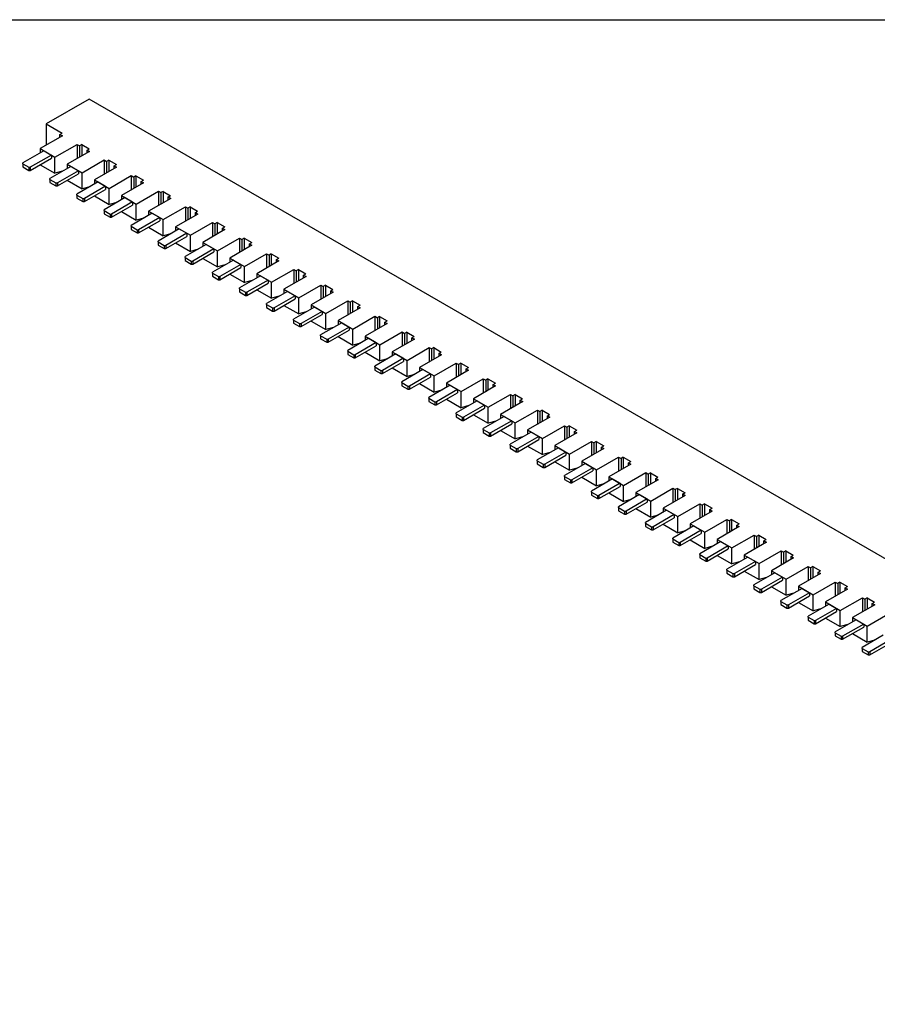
# Model space of a CAD drawing. Header units: millimetres. Extents: x 19 to 819, y 19 to 629.
# Tile 5 of 6: x 521 to 672, y 455 to 629. Entities that reach past the tile are written whole.
import ezdxf

# ---------------------------------------------------------------- set-up
doc = ezdxf.new("R2010")
doc.units = ezdxf.units.MM
doc.header["$LTSCALE"] = 3
doc.layers.add('TEXT', color=140, linetype='Continuous', lineweight=25)

msp = doc.modelspace()

# ---------------------------------------------------------------- linework, layer by layer
for p, q in [((532.755, 614.637), (525.197, 610.274)), ((809.11, 455.1), (532.755, 614.637)), ((525.197, 610.274), (528.008, 608.651)), ((525.197, 610.274), (525.197, 606.539)), ((528.035, 608.177), (524.137, 605.927)), ((527.611, 608.422), (528.008, 608.651)), ((527.611, 608.422), (528.035, 608.177)), ((527.611, 607.932), (527.611, 608.422)), ((524.137, 605.927), (526.735, 604.426)), ((524.137, 605.927), (524.137, 605.189)), ((526.735, 604.426), (530.633, 606.677)), ((530.633, 606.677), (531.058, 606.432)), ((530.633, 606.677), (530.633, 604.166)), ((531.455, 606.661), (531.058, 606.432)), ((531.058, 606.432), (531.058, 604.411)), ((531.455, 606.661), (532.781, 605.896)), ((531.455, 606.661), (531.455, 604.641)), ((532.383, 605.666), (532.781, 605.896)), ((524.773, 605.556), (521.061, 603.413)), ((526.099, 604.791), (522.387, 602.648)), ((522.387, 602.097), (526.099, 604.24)), ((524.773, 605.556), (526.099, 604.791)), ((526.099, 604.791), (526.099, 604.24)), ((526.735, 601.594), (526.735, 604.426)), ((532.808, 605.421), (528.91, 603.171)), ((532.383, 605.666), (532.808, 605.421)), ((532.383, 605.177), (532.383, 605.666)), ((521.061, 603.26), (521.061, 603.413)), ((521.061, 603.26), (522.122, 602.648)), ((521.061, 603.26), (521.061, 602.709)), ((521.061, 602.709), (522.122, 602.097)), ((522.122, 602.648), (522.122, 602.097)), ((522.122, 602.648), (522.387, 602.648)), ((522.387, 602.648), (522.387, 602.097)), ((524.137, 603.107), (524.137, 603.094)), ((524.137, 603.094), (526.735, 601.594)), ((529.546, 602.801), (525.834, 600.658)), ((528.91, 603.171), (531.508, 601.671)), ((528.91, 603.171), (528.91, 602.433)), ((529.546, 602.801), (530.872, 602.035)), ((531.508, 601.671), (535.406, 603.921)), ((537.581, 602.666), (533.683, 600.416)), ((535.406, 603.921), (535.831, 603.676)), ((535.406, 603.921), (535.406, 601.411)), ((536.228, 603.906), (535.831, 603.676)), ((535.831, 603.676), (535.831, 601.656)), ((536.228, 603.906), (537.554, 603.141)), ((536.228, 603.906), (536.228, 601.885)), ((537.156, 602.911), (537.554, 603.141)), ((537.156, 602.911), (537.581, 602.666)), ((537.156, 602.421), (537.156, 602.911)), ((522.122, 602.097), (522.387, 602.097)), ((525.834, 600.505), (525.834, 600.658)), ((525.834, 600.505), (526.894, 599.892)), ((525.834, 600.505), (525.834, 599.953)), ((528.08, 601.954), (526.735, 601.594)), ((530.872, 602.035), (527.16, 599.892)), ((527.16, 599.341), (530.872, 601.484)), ((530.872, 602.035), (530.872, 601.484)), ((531.508, 598.839), (531.508, 601.671)), ((536.281, 598.916), (540.179, 601.166)), ((540.179, 601.166), (540.604, 600.921)), ((540.179, 601.166), (540.179, 598.655)), ((541.001, 601.151), (540.604, 600.921)), ((540.604, 600.921), (540.604, 598.9)), ((541.001, 601.151), (542.327, 600.385)), ((541.001, 601.151), (541.001, 599.13)), ((525.834, 599.953), (526.894, 599.341)), ((526.894, 599.892), (526.894, 599.341)), ((526.894, 599.892), (527.16, 599.892)), ((526.894, 599.341), (527.16, 599.341)), ((527.16, 599.892), (527.16, 599.341)), ((528.91, 600.351), (528.91, 600.339)), ((528.91, 600.339), (531.508, 598.839)), ((534.319, 600.045), (530.607, 597.902)), ((532.853, 599.199), (531.508, 598.839)), ((535.645, 599.28), (531.933, 597.137)), ((533.683, 600.416), (536.281, 598.916)), ((533.683, 600.416), (533.683, 599.678)), ((534.319, 600.045), (535.645, 599.28)), ((535.645, 599.28), (535.645, 598.729)), ((536.281, 596.083), (536.281, 598.916)), ((542.354, 599.911), (538.456, 597.66)), ((541.929, 600.156), (542.327, 600.385)), ((541.929, 600.156), (542.354, 599.911)), ((541.929, 599.666), (541.929, 600.156)), ((530.607, 597.749), (530.607, 597.902)), ((530.607, 597.749), (531.667, 597.137)), ((530.607, 597.749), (530.607, 597.198)), ((530.607, 597.198), (531.667, 596.586)), ((531.667, 597.137), (531.667, 596.586)), ((531.667, 597.137), (531.933, 597.137)), ((531.933, 596.586), (535.645, 598.729)), ((531.933, 597.137), (531.933, 596.586)), ((533.683, 597.596), (533.683, 597.583)), ((533.683, 597.583), (536.281, 596.083)), ((539.092, 597.29), (535.38, 595.147)), ((538.456, 597.66), (541.054, 596.16)), ((538.456, 597.66), (538.456, 596.923)), ((539.092, 597.29), (540.418, 596.525)), ((541.054, 596.16), (544.952, 598.411)), ((547.127, 597.155), (543.229, 594.905)), ((544.952, 598.411), (545.377, 598.166)), ((544.952, 598.411), (544.952, 595.9)), ((545.774, 598.395), (545.377, 598.166)), ((545.377, 598.166), (545.377, 596.145)), ((545.774, 598.395), (547.1, 597.63)), ((545.774, 598.395), (545.774, 596.375)), ((546.702, 597.4), (547.1, 597.63)), ((546.702, 597.4), (547.127, 597.155)), ((546.702, 596.91), (546.702, 597.4)), ((531.667, 596.586), (531.933, 596.586)), ((537.626, 596.443), (536.281, 596.083)), ((540.418, 596.525), (536.706, 594.382)), ((536.706, 593.83), (540.418, 595.973)), ((540.418, 596.525), (540.418, 595.973)), ((541.054, 593.328), (541.054, 596.16)), ((545.827, 593.405), (549.725, 595.655)), ((549.725, 595.655), (550.15, 595.41)), ((549.725, 595.655), (549.725, 593.145)), ((550.547, 595.64), (550.15, 595.41)), ((550.15, 595.41), (550.15, 593.39)), ((550.547, 595.64), (551.873, 594.874)), ((550.547, 595.64), (550.547, 593.619)), ((535.38, 594.994), (535.38, 595.147)), ((535.38, 594.994), (536.44, 594.382)), ((535.38, 594.994), (535.38, 594.443)), ((535.38, 594.443), (536.44, 593.83)), ((536.44, 594.382), (536.44, 593.83)), ((536.44, 594.382), (536.706, 594.382)), ((536.44, 593.83), (536.706, 593.83)), ((536.706, 594.382), (536.706, 593.83)), ((538.456, 594.841), (538.456, 594.828)), ((538.456, 594.828), (541.054, 593.328)), ((543.865, 594.535), (540.153, 592.392)), ((542.399, 593.688), (541.054, 593.328)), ((545.191, 593.769), (541.479, 591.626)), ((543.229, 594.905), (545.827, 593.405)), ((543.229, 594.905), (543.229, 594.167)), ((543.865, 594.535), (545.191, 593.769)), ((545.191, 593.769), (545.191, 593.218)), ((551.9, 594.4), (548.002, 592.15)), ((551.475, 594.645), (551.873, 594.874)), ((551.475, 594.645), (551.9, 594.4)), ((551.475, 594.155), (551.475, 594.645)), ((540.153, 592.238), (540.153, 592.392)), ((540.153, 592.238), (541.213, 591.626)), ((540.153, 592.238), (540.153, 591.687)), ((541.479, 591.075), (545.191, 593.218)), ((543.229, 592.085), (543.229, 592.073)), ((543.229, 592.073), (545.827, 590.573)), ((545.827, 590.573), (545.827, 593.405)), ((548.002, 592.15), (550.6, 590.65)), ((548.002, 592.15), (548.002, 591.412)), ((550.6, 590.65), (554.498, 592.9)), ((554.498, 592.9), (554.923, 592.655)), ((554.498, 592.9), (554.498, 590.389)), ((555.32, 592.884), (554.923, 592.655)), ((554.923, 592.655), (554.923, 590.634)), ((555.32, 592.884), (556.646, 592.119)), ((555.32, 592.884), (555.32, 590.864)), ((556.248, 591.889), (556.646, 592.119)), ((556.248, 591.889), (556.673, 591.645)), ((556.248, 591.4), (556.248, 591.889)), ((540.153, 591.687), (541.213, 591.075)), ((541.213, 591.626), (541.213, 591.075)), ((541.213, 591.626), (541.479, 591.626)), ((541.213, 591.075), (541.479, 591.075)), ((541.479, 591.626), (541.479, 591.075)), ((548.638, 591.779), (544.926, 589.636)), ((547.172, 590.933), (545.827, 590.573)), ((549.964, 591.014), (546.252, 588.871)), ((546.252, 588.32), (549.964, 590.463)), ((548.638, 591.779), (549.964, 591.014)), ((549.964, 591.014), (549.964, 590.463)), ((550.6, 587.817), (550.6, 590.65)), ((556.673, 591.645), (552.775, 589.394)), ((555.373, 587.894), (559.271, 590.144)), ((559.271, 590.144), (559.695, 589.899)), ((559.271, 590.144), (559.271, 587.634)), ((560.093, 590.129), (559.695, 589.899)), ((560.093, 590.129), (561.419, 589.364)), ((560.093, 590.129), (560.093, 588.108)), ((544.926, 589.483), (544.926, 589.636)), ((544.926, 589.483), (545.986, 588.871)), ((544.926, 589.483), (544.926, 588.932)), ((544.926, 588.932), (545.986, 588.32)), ((545.986, 588.871), (545.986, 588.32)), ((545.986, 588.871), (546.252, 588.871)), ((546.252, 588.871), (546.252, 588.32)), ((548.002, 589.33), (548.002, 589.317)), ((548.002, 589.317), (550.6, 587.817)), ((553.411, 589.024), (549.699, 586.881)), ((552.775, 589.394), (555.373, 587.894)), ((552.775, 589.394), (552.775, 588.657)), ((553.411, 589.024), (554.737, 588.259)), ((561.446, 588.889), (557.548, 586.639)), ((559.695, 589.899), (559.695, 587.879)), ((561.021, 589.134), (561.419, 589.364)), ((561.021, 589.134), (561.446, 588.889)), ((561.021, 588.644), (561.021, 589.134)), ((545.986, 588.32), (546.252, 588.32)), ((549.699, 586.728), (549.699, 586.881)), ((549.699, 586.728), (550.759, 586.115)), ((549.699, 586.728), (549.699, 586.177)), ((551.944, 588.177), (550.6, 587.817)), ((554.737, 588.259), (551.025, 586.115)), ((551.025, 585.564), (554.737, 587.707)), ((554.737, 588.259), (554.737, 587.707)), ((555.373, 585.062), (555.373, 587.894)), ((557.548, 586.639), (560.146, 585.139)), ((557.548, 586.639), (557.548, 585.901)), ((560.146, 585.139), (564.044, 587.389)), ((564.044, 587.389), (564.468, 587.144)), ((564.044, 587.389), (564.044, 584.879)), ((564.866, 587.374), (564.468, 587.144)), ((564.468, 587.144), (564.468, 585.124)), ((564.866, 587.374), (566.192, 586.608)), ((564.866, 587.374), (564.866, 585.353)), ((565.794, 586.379), (566.192, 586.608)), ((549.699, 586.177), (550.759, 585.564)), ((550.759, 586.115), (550.759, 585.564)), ((550.759, 586.115), (551.025, 586.115)), ((550.759, 585.564), (551.025, 585.564)), ((551.025, 586.115), (551.025, 585.564)), ((552.775, 586.575), (552.775, 586.562)), ((552.775, 586.562), (555.373, 585.062)), ((558.184, 586.269), (554.472, 584.125)), ((556.717, 585.422), (555.373, 585.062)), ((559.51, 585.503), (555.797, 583.36)), ((555.797, 582.809), (559.51, 584.952)), ((558.184, 586.269), (559.51, 585.503)), ((559.51, 585.503), (559.51, 584.952)), ((560.146, 582.306), (560.146, 585.139)), ((566.219, 586.134), (562.321, 583.884)), ((565.794, 586.379), (566.219, 586.134)), ((565.794, 585.889), (565.794, 586.379)), ((554.472, 583.972), (554.472, 584.125)), ((554.472, 583.972), (555.532, 583.36)), ((554.472, 583.972), (554.472, 583.421)), ((554.472, 583.421), (555.532, 582.809)), ((555.532, 583.36), (555.532, 582.809)), ((555.532, 583.36), (555.797, 583.36)), ((555.797, 583.36), (555.797, 582.809)), ((557.548, 583.819), (557.548, 583.807)), ((557.548, 583.807), (560.146, 582.306)), ((562.957, 583.513), (559.245, 581.37)), ((562.321, 583.884), (564.919, 582.383)), ((562.321, 583.884), (562.321, 583.146)), ((562.957, 583.513), (564.283, 582.748)), ((564.919, 582.383), (568.817, 584.634)), ((570.992, 583.378), (567.094, 581.128)), ((568.817, 584.634), (569.241, 584.389)), ((568.817, 584.634), (568.817, 582.123)), ((569.639, 584.618), (569.241, 584.389)), ((569.241, 584.389), (569.241, 582.368)), ((569.639, 584.618), (570.965, 583.853)), ((569.639, 584.618), (569.639, 582.598)), ((570.567, 583.623), (570.965, 583.853)), ((570.567, 583.623), (570.992, 583.378)), ((570.567, 583.134), (570.567, 583.623)), ((555.532, 582.809), (555.797, 582.809)), ((561.49, 582.666), (560.146, 582.306)), ((564.283, 582.748), (560.57, 580.605)), ((560.57, 580.053), (564.283, 582.197)), ((564.283, 582.748), (564.283, 582.197)), ((564.919, 579.551), (564.919, 582.383)), ((569.692, 579.628), (573.59, 581.878)), ((573.59, 581.878), (574.014, 581.633)), ((573.59, 581.878), (573.59, 579.368)), ((574.412, 581.863), (574.014, 581.633)), ((574.014, 581.633), (574.014, 579.613)), ((574.412, 581.863), (575.738, 581.098)), ((574.412, 581.863), (574.412, 579.842)), ((559.245, 581.217), (559.245, 581.37)), ((559.245, 581.217), (560.305, 580.605)), ((559.245, 581.217), (559.245, 580.666)), ((559.245, 580.666), (560.305, 580.053)), ((560.305, 580.605), (560.305, 580.053)), ((560.305, 580.605), (560.57, 580.605)), ((560.305, 580.053), (560.57, 580.053)), ((560.57, 580.605), (560.57, 580.053)), ((562.321, 581.064), (562.321, 581.051)), ((562.321, 581.051), (564.919, 579.551)), ((567.73, 580.758), (564.018, 578.615)), ((566.263, 579.911), (564.919, 579.551)), ((569.056, 579.992), (565.343, 577.849)), ((567.094, 581.128), (569.692, 579.628)), ((567.094, 581.128), (567.094, 580.39)), ((567.73, 580.758), (569.056, 579.992)), ((569.056, 579.992), (569.056, 579.441)), ((575.764, 580.623), (571.867, 578.373)), ((575.34, 580.868), (575.738, 581.098)), ((575.34, 580.868), (575.764, 580.623)), ((575.34, 580.378), (575.34, 580.868)), ((564.018, 578.462), (564.018, 578.615)), ((564.018, 578.462), (565.078, 577.849)), ((564.018, 578.462), (564.018, 577.91)), ((565.343, 577.298), (569.056, 579.441)), ((567.094, 578.308), (567.094, 578.296)), ((567.094, 578.296), (569.692, 576.796)), ((572.503, 578.002), (568.791, 575.859)), ((569.692, 576.796), (569.692, 579.628)), ((571.867, 578.373), (574.465, 576.873)), ((571.867, 578.373), (571.867, 577.635)), ((572.503, 578.002), (573.829, 577.237)), ((574.465, 576.873), (578.363, 579.123)), ((578.363, 579.123), (578.787, 578.878)), ((578.363, 579.123), (578.363, 576.612)), ((579.185, 579.108), (578.787, 578.878)), ((578.787, 578.878), (578.787, 576.857)), ((579.185, 579.108), (580.511, 578.342)), ((579.185, 579.108), (579.185, 577.087)), ((580.113, 578.113), (580.511, 578.342)), ((580.113, 578.113), (580.537, 577.868)), ((580.113, 577.623), (580.113, 578.113)), ((564.018, 577.91), (565.078, 577.298)), ((565.078, 577.849), (565.078, 577.298)), ((565.078, 577.849), (565.343, 577.849)), ((565.078, 577.298), (565.343, 577.298)), ((565.343, 577.849), (565.343, 577.298)), ((571.036, 577.156), (569.692, 576.796)), ((573.829, 577.237), (570.116, 575.094)), ((570.116, 574.543), (573.829, 576.686)), ((573.829, 577.237), (573.829, 576.686)), ((574.465, 574.04), (574.465, 576.873)), ((580.537, 577.868), (576.64, 575.617)), ((579.238, 574.117), (583.136, 576.368)), ((583.136, 576.368), (583.56, 576.123)), ((583.136, 576.368), (583.136, 573.857)), ((583.958, 576.352), (583.56, 576.123)), ((583.958, 576.352), (585.284, 575.587)), ((583.958, 576.352), (583.958, 574.332)), ((568.791, 575.706), (568.791, 575.859)), ((568.791, 575.706), (569.851, 575.094)), ((568.791, 575.706), (568.791, 575.155)), ((568.791, 575.155), (569.851, 574.543)), ((569.851, 575.094), (569.851, 574.543)), ((569.851, 575.094), (570.116, 575.094)), ((569.851, 574.543), (570.116, 574.543)), ((570.116, 575.094), (570.116, 574.543)), ((571.867, 575.553), (571.867, 575.54)), ((571.867, 575.54), (574.465, 574.04)), ((577.276, 575.247), (573.564, 573.104)), ((578.602, 574.482), (574.889, 572.339)), ((576.64, 575.617), (579.238, 574.117)), ((576.64, 575.617), (576.64, 574.88)), ((577.276, 575.247), (578.602, 574.482)), ((578.602, 574.482), (578.602, 573.93)), ((585.31, 575.112), (581.412, 572.862)), ((583.56, 576.123), (583.56, 574.102)), ((584.886, 575.357), (585.284, 575.587)), ((584.886, 575.357), (585.31, 575.112)), ((584.886, 574.867), (584.886, 575.357)), ((573.564, 572.951), (573.564, 573.104)), ((573.564, 572.951), (574.624, 572.339)), ((573.564, 572.951), (573.564, 572.4)), ((575.809, 574.4), (574.465, 574.04)), ((574.889, 571.787), (578.602, 573.93)), ((576.64, 572.798), (576.64, 572.785)), ((576.64, 572.785), (579.238, 571.285)), ((579.238, 571.285), (579.238, 574.117)), ((581.412, 572.862), (584.011, 571.362)), ((581.412, 572.862), (581.412, 572.124)), ((584.011, 571.362), (587.909, 573.612)), ((587.909, 573.612), (588.333, 573.367)), ((587.909, 573.612), (587.909, 571.102)), ((588.731, 573.597), (588.333, 573.367)), ((588.333, 573.367), (588.333, 571.347)), ((588.731, 573.597), (590.057, 572.831)), ((588.731, 573.597), (588.731, 571.576)), ((589.659, 572.602), (590.057, 572.831)), ((573.564, 572.4), (574.624, 571.787)), ((574.624, 572.339), (574.624, 571.787)), ((574.624, 572.339), (574.889, 572.339)), ((574.624, 571.787), (574.889, 571.787)), ((574.889, 572.339), (574.889, 571.787)), ((582.049, 572.492), (578.337, 570.349)), ((580.582, 571.645), (579.238, 571.285)), ((583.375, 571.726), (579.662, 569.583)), ((579.662, 569.032), (583.375, 571.175)), ((582.049, 572.492), (583.375, 571.726)), ((583.375, 571.726), (583.375, 571.175)), ((584.011, 568.53), (584.011, 571.362)), ((590.083, 572.357), (586.185, 570.107)), ((589.659, 572.602), (590.083, 572.357)), ((589.659, 572.112), (589.659, 572.602)), ((578.337, 570.195), (578.337, 570.349)), ((578.337, 570.195), (579.397, 569.583)), ((578.337, 570.195), (578.337, 569.644)), ((578.337, 569.644), (579.397, 569.032)), ((579.397, 569.583), (579.397, 569.032)), ((579.397, 569.583), (579.662, 569.583)), ((579.662, 569.583), (579.662, 569.032)), ((581.412, 570.042), (581.412, 570.03)), ((581.412, 570.03), (584.011, 568.53)), ((586.822, 569.736), (583.109, 567.593)), ((586.185, 570.107), (588.784, 568.607)), ((586.185, 570.107), (586.185, 569.369)), ((586.822, 569.736), (588.148, 568.971)), ((588.784, 568.607), (592.682, 570.857)), ((594.856, 569.602), (590.958, 567.351)), ((592.682, 570.857), (593.106, 570.612)), ((592.682, 570.857), (592.682, 568.346)), ((593.504, 570.841), (593.106, 570.612)), ((593.106, 570.612), (593.106, 568.591)), ((593.504, 570.841), (594.83, 570.076)), ((593.504, 570.841), (593.504, 568.821)), ((594.432, 569.846), (594.83, 570.076)), ((594.432, 569.846), (594.856, 569.602)), ((594.432, 569.357), (594.432, 569.846)), ((579.397, 569.032), (579.662, 569.032)), ((583.109, 567.44), (583.109, 567.593)), ((585.355, 568.89), (584.011, 568.53)), ((588.148, 568.971), (584.435, 566.828)), ((584.435, 566.277), (588.148, 568.42)), ((588.148, 568.971), (588.148, 568.42)), ((588.784, 565.774), (588.784, 568.607)), ((593.557, 565.851), (597.455, 568.101)), ((597.455, 568.101), (597.879, 567.856)), ((597.455, 568.101), (597.455, 565.591)), ((598.277, 568.086), (597.879, 567.856)), ((597.879, 567.856), (597.879, 565.836)), ((598.277, 568.086), (599.603, 567.321)), ((598.277, 568.086), (598.277, 566.065)), ((583.109, 567.44), (584.17, 566.828)), ((583.109, 567.44), (583.109, 566.889)), ((583.109, 566.889), (584.17, 566.277)), ((584.17, 566.828), (584.17, 566.277)), ((584.17, 566.828), (584.435, 566.828)), ((584.17, 566.277), (584.435, 566.277)), ((584.435, 566.828), (584.435, 566.277)), ((586.185, 567.287), (586.185, 567.274)), ((586.185, 567.274), (588.784, 565.774)), ((591.595, 566.981), (587.882, 564.838)), ((590.128, 566.134), (588.784, 565.774)), ((592.921, 566.215), (589.208, 564.072)), ((590.958, 567.351), (593.557, 565.851)), ((590.958, 567.351), (590.958, 566.613)), ((591.595, 566.981), (592.921, 566.215)), ((592.921, 566.215), (592.921, 565.664)), ((593.557, 563.019), (593.557, 565.851)), ((599.629, 566.846), (595.731, 564.596)), ((599.205, 567.091), (599.603, 567.321)), ((599.205, 567.091), (599.629, 566.846)), ((599.205, 566.601), (599.205, 567.091)), ((587.882, 564.685), (587.882, 564.838)), ((587.882, 564.685), (588.943, 564.072)), ((587.882, 564.685), (587.882, 564.134)), ((587.882, 564.134), (588.943, 563.521)), ((588.943, 564.072), (588.943, 563.521)), ((588.943, 564.072), (589.208, 564.072)), ((589.208, 563.521), (592.921, 565.664)), ((589.208, 564.072), (589.208, 563.521)), ((590.958, 564.532), (590.958, 564.519)), ((590.958, 564.519), (593.557, 563.019)), ((596.368, 564.225), (592.655, 562.082)), ((595.731, 564.596), (598.33, 563.096)), ((595.731, 564.596), (595.731, 563.858)), ((596.368, 564.225), (597.694, 563.46)), ((598.33, 563.096), (602.228, 565.346)), ((604.402, 564.091), (600.504, 561.841)), ((602.228, 565.346), (602.652, 565.101)), ((602.228, 565.346), (602.228, 562.836)), ((603.05, 565.331), (602.652, 565.101)), ((602.652, 565.101), (602.652, 563.08)), ((603.05, 565.331), (604.376, 564.565)), ((603.05, 565.331), (603.05, 563.31)), ((603.978, 564.336), (604.376, 564.565)), ((603.978, 564.336), (604.402, 564.091)), ((603.978, 563.846), (603.978, 564.336)), ((588.943, 563.521), (589.208, 563.521)), ((594.901, 563.379), (593.557, 563.019)), ((597.694, 563.46), (593.981, 561.317)), ((593.981, 560.766), (597.694, 562.909)), ((597.694, 563.46), (597.694, 562.909)), ((598.33, 560.263), (598.33, 563.096)), ((603.103, 560.34), (607.001, 562.591)), ((607.001, 562.591), (607.425, 562.346)), ((607.001, 562.591), (607.001, 560.08)), ((607.823, 562.575), (607.425, 562.346)), ((607.425, 562.346), (607.425, 560.325)), ((607.823, 562.575), (609.149, 561.81)), ((607.823, 562.575), (607.823, 560.555)), ((592.655, 561.929), (592.655, 562.082)), ((592.655, 561.929), (593.716, 561.317)), ((592.655, 561.929), (592.655, 561.378)), ((592.655, 561.378), (593.716, 560.766)), ((593.716, 561.317), (593.716, 560.766)), ((593.716, 561.317), (593.981, 561.317)), ((593.716, 560.766), (593.981, 560.766)), ((593.981, 561.317), (593.981, 560.766)), ((595.731, 561.776), (595.731, 561.764)), ((595.731, 561.764), (598.33, 560.263)), ((601.141, 561.47), (597.428, 559.327)), ((599.674, 560.623), (598.33, 560.263)), ((602.467, 560.705), (598.754, 558.562)), ((600.504, 561.841), (603.103, 560.34)), ((600.504, 561.841), (600.504, 561.103)), ((601.141, 561.47), (602.467, 560.705)), ((602.467, 560.705), (602.467, 560.154)), ((609.175, 561.335), (605.277, 559.085)), ((608.751, 561.58), (609.149, 561.81)), ((608.751, 561.58), (609.175, 561.335)), ((608.751, 561.09), (608.751, 561.58)), ((597.428, 559.174), (597.428, 559.327)), ((597.428, 559.174), (598.489, 558.562)), ((597.428, 559.174), (597.428, 558.623)), ((598.754, 558.01), (602.467, 560.154)), ((600.504, 559.021), (600.504, 559.008)), ((600.504, 559.008), (603.103, 557.508)), ((603.103, 557.508), (603.103, 560.34)), ((605.277, 559.085), (607.876, 557.585)), ((605.277, 559.085), (605.277, 558.347)), ((607.876, 557.585), (611.774, 559.835)), ((611.774, 559.835), (612.198, 559.59)), ((611.774, 559.835), (611.774, 557.325)), ((612.596, 559.82), (612.198, 559.59)), ((612.198, 559.59), (612.198, 557.57)), ((612.596, 559.82), (613.922, 559.055)), ((612.596, 559.82), (612.596, 557.799)), ((613.524, 558.825), (613.922, 559.055)), ((597.428, 558.623), (598.489, 558.01)), ((598.489, 558.562), (598.489, 558.01)), ((598.489, 558.562), (598.754, 558.562)), ((598.489, 558.01), (598.754, 558.01)), ((598.754, 558.562), (598.754, 558.01)), ((605.914, 558.715), (602.201, 556.572)), ((604.447, 557.868), (603.103, 557.508)), ((607.24, 557.949), (603.527, 555.806)), ((603.527, 555.255), (607.24, 557.398)), ((605.914, 558.715), (607.24, 557.949)), ((607.24, 557.949), (607.24, 557.398)), ((607.876, 554.753), (607.876, 557.585)), ((613.948, 558.58), (610.05, 556.33)), ((613.524, 558.825), (613.948, 558.58)), ((613.524, 558.335), (613.524, 558.825)), ((602.201, 556.419), (602.201, 556.572)), ((602.201, 556.419), (603.262, 555.806)), ((602.201, 556.419), (602.201, 555.867)), ((602.201, 555.867), (603.262, 555.255)), ((603.262, 555.806), (603.262, 555.255)), ((603.262, 555.806), (603.527, 555.806)), ((603.527, 555.806), (603.527, 555.255)), ((605.277, 556.265), (605.277, 556.253)), ((605.277, 556.253), (607.876, 554.753)), ((610.687, 555.959), (606.974, 553.816)), ((610.05, 556.33), (612.649, 554.83)), ((610.05, 556.33), (610.05, 555.592)), ((610.687, 555.959), (612.013, 555.194)), ((612.649, 554.83), (616.547, 557.08)), ((618.721, 555.825), (614.823, 553.574)), ((616.547, 557.08), (616.971, 556.835)), ((616.547, 557.08), (616.547, 554.569)), ((617.369, 557.065), (616.971, 556.835)), ((616.971, 556.835), (616.971, 554.814)), ((617.369, 557.065), (618.695, 556.299)), ((617.369, 557.065), (617.369, 555.044)), ((618.297, 556.07), (618.695, 556.299)), ((618.297, 556.07), (618.721, 555.825)), ((618.297, 555.58), (618.297, 556.07)), ((603.262, 555.255), (603.527, 555.255)), ((606.974, 553.663), (606.974, 553.816)), ((606.974, 553.663), (608.035, 553.051)), ((606.974, 553.663), (606.974, 553.112)), ((609.22, 555.113), (607.876, 554.753)), ((612.013, 555.194), (608.3, 553.051)), ((608.3, 552.5), (612.013, 554.643)), ((612.013, 555.194), (612.013, 554.643)), ((612.649, 551.997), (612.649, 554.83)), ((617.422, 552.074), (621.32, 554.325)), ((621.32, 554.325), (621.744, 554.08)), ((621.32, 554.325), (621.32, 551.814)), ((622.142, 554.309), (621.744, 554.08)), ((621.744, 554.08), (621.744, 552.059)), ((622.142, 554.309), (623.468, 553.544)), ((622.142, 554.309), (622.142, 552.289)), ((606.974, 553.112), (608.035, 552.5)), ((608.035, 553.051), (608.035, 552.5)), ((608.035, 553.051), (608.3, 553.051)), ((608.035, 552.5), (608.3, 552.5)), ((608.3, 553.051), (608.3, 552.5)), ((610.05, 553.51), (610.05, 553.497)), ((610.05, 553.497), (612.649, 551.997)), ((615.46, 553.204), (611.747, 551.061)), ((613.993, 552.357), (612.649, 551.997)), ((616.786, 552.439), (613.073, 550.295)), ((614.823, 553.574), (617.422, 552.074)), ((614.823, 553.574), (614.823, 552.837)), ((615.46, 553.204), (616.786, 552.439)), ((616.786, 552.439), (616.786, 551.887)), ((617.422, 549.242), (617.422, 552.074)), ((623.494, 553.069), (619.596, 550.819)), ((623.07, 553.314), (623.468, 553.544)), ((623.07, 553.314), (623.494, 553.069)), ((623.07, 552.824), (623.07, 553.314)), ((611.747, 550.908), (611.747, 551.061)), ((611.747, 550.908), (612.808, 550.295)), ((611.747, 550.908), (611.747, 550.357)), ((611.747, 550.357), (612.808, 549.744)), ((612.808, 550.295), (612.808, 549.744)), ((612.808, 550.295), (613.073, 550.295)), ((613.073, 549.744), (616.786, 551.887)), ((613.073, 550.295), (613.073, 549.744)), ((614.823, 550.755), (614.823, 550.742)), ((614.823, 550.742), (617.422, 549.242)), ((620.233, 550.449), (616.52, 548.306)), ((619.596, 550.819), (622.195, 549.319)), ((619.596, 550.819), (619.596, 550.081)), ((620.233, 550.449), (621.558, 549.683)), ((622.195, 549.319), (626.093, 551.569)), ((628.267, 550.314), (624.369, 548.064)), ((626.093, 551.569), (626.517, 551.324)), ((626.093, 551.569), (626.093, 549.059)), ((626.915, 551.554), (626.517, 551.324)), ((626.517, 551.324), (626.517, 549.304)), ((626.915, 551.554), (628.241, 550.788)), ((626.915, 551.554), (626.915, 549.533)), ((627.843, 550.559), (628.241, 550.788)), ((627.843, 550.559), (628.267, 550.314)), ((627.843, 550.069), (627.843, 550.559)), ((612.808, 549.744), (613.073, 549.744)), ((618.766, 549.602), (617.422, 549.242)), ((621.558, 549.683), (617.846, 547.54)), ((617.846, 546.989), (621.558, 549.132)), ((621.558, 549.683), (621.558, 549.132)), ((622.195, 546.487), (622.195, 549.319)), ((626.968, 546.564), (630.866, 548.814)), ((630.866, 548.814), (631.29, 548.569)), ((630.866, 548.814), (630.866, 546.303)), ((631.688, 548.798), (631.29, 548.569)), ((631.29, 548.569), (631.29, 546.548)), ((631.688, 548.798), (633.014, 548.033)), ((631.688, 548.798), (631.688, 546.778)), ((616.52, 548.152), (616.52, 548.306)), ((616.52, 548.152), (617.581, 547.54)), ((616.52, 548.152), (616.52, 547.601)), ((616.52, 547.601), (617.581, 546.989)), ((617.581, 547.54), (617.581, 546.989)), ((617.581, 547.54), (617.846, 547.54)), ((617.581, 546.989), (617.846, 546.989)), ((617.846, 547.54), (617.846, 546.989)), ((619.596, 547.999), (619.596, 547.987)), ((619.596, 547.987), (622.195, 546.487)), ((625.006, 547.693), (621.293, 545.55)), ((623.539, 546.847), (622.195, 546.487)), ((626.331, 546.928), (622.619, 544.785)), ((624.369, 548.064), (626.968, 546.564)), ((624.369, 548.064), (624.369, 547.326)), ((625.006, 547.693), (626.331, 546.928)), ((626.331, 546.928), (626.331, 546.377)), ((633.04, 547.559), (629.142, 545.308)), ((632.616, 547.803), (633.014, 548.033)), ((632.616, 547.803), (633.04, 547.559)), ((632.616, 547.314), (632.616, 547.803)), ((621.293, 545.397), (621.293, 545.55)), ((621.293, 545.397), (622.354, 544.785)), ((621.293, 545.397), (621.293, 544.846)), ((622.619, 544.234), (626.331, 546.377)), ((624.369, 545.244), (624.369, 545.231)), ((624.369, 545.231), (626.968, 543.731)), ((626.968, 543.731), (626.968, 546.564)), ((629.142, 545.308), (631.741, 543.808)), ((629.142, 545.308), (629.142, 544.57)), ((631.741, 543.808), (635.639, 546.058)), ((635.639, 546.058), (636.063, 545.813)), ((635.639, 546.058), (635.639, 543.548)), ((636.461, 546.043), (636.063, 545.813)), ((636.063, 545.813), (636.063, 543.793)), ((636.461, 546.043), (637.787, 545.278)), ((636.461, 546.043), (636.461, 544.022)), ((637.389, 545.048), (637.787, 545.278)), ((637.389, 545.048), (637.813, 544.803)), ((637.389, 544.558), (637.389, 545.048)), ((621.293, 544.846), (622.354, 544.234)), ((622.354, 544.785), (622.354, 544.234)), ((622.354, 544.785), (622.619, 544.785)), ((622.354, 544.234), (622.619, 544.234)), ((622.619, 544.785), (622.619, 544.234)), ((629.779, 544.938), (626.066, 542.795)), ((628.312, 544.091), (626.968, 543.731)), ((631.104, 544.172), (627.392, 542.029)), ((627.392, 541.478), (631.104, 543.621)), ((629.779, 544.938), (631.104, 544.172)), ((631.104, 544.172), (631.104, 543.621)), ((631.741, 540.976), (631.741, 543.808)), ((637.813, 544.803), (633.915, 542.553)), ((636.514, 541.053), (640.412, 543.303)), ((640.412, 543.303), (640.836, 543.058)), ((640.412, 543.303), (640.412, 540.793)), ((641.234, 543.288), (640.836, 543.058)), ((641.234, 543.288), (642.56, 542.522)), ((641.234, 543.288), (641.234, 541.267)), ((626.066, 542.642), (626.066, 542.795)), ((626.066, 542.642), (627.127, 542.029)), ((626.066, 542.642), (626.066, 542.091)), ((626.066, 542.091), (627.127, 541.478)), ((627.127, 542.029), (627.127, 541.478)), ((627.127, 542.029), (627.392, 542.029)), ((627.127, 541.478), (627.392, 541.478)), ((627.392, 542.029), (627.392, 541.478)), ((629.142, 542.489), (629.142, 542.476)), ((629.142, 542.476), (631.741, 540.976)), ((634.552, 542.182), (630.839, 540.039)), ((633.915, 542.553), (636.514, 541.053)), ((633.915, 542.553), (633.915, 541.815)), ((634.552, 542.182), (635.877, 541.417)), ((642.586, 542.048), (638.688, 539.798)), ((640.836, 543.058), (640.836, 541.037)), ((642.162, 542.293), (642.56, 542.522)), ((642.162, 542.293), (642.586, 542.048)), ((642.162, 541.803), (642.162, 542.293)), ((630.839, 539.886), (630.839, 540.039)), ((630.839, 539.886), (631.9, 539.274)), ((630.839, 539.886), (630.839, 539.335)), ((633.085, 541.336), (631.741, 540.976)), ((635.877, 541.417), (632.165, 539.274)), ((632.165, 538.723), (635.877, 540.866)), ((635.877, 541.417), (635.877, 540.866)), ((636.514, 538.22), (636.514, 541.053)), ((638.688, 539.798), (641.287, 538.297)), ((638.688, 539.798), (638.688, 539.06)), ((641.287, 538.297), (645.185, 540.548)), ((645.185, 540.548), (645.609, 540.303)), ((645.185, 540.548), (645.185, 538.037)), ((646.007, 540.532), (645.609, 540.303)), ((645.609, 540.303), (645.609, 538.282)), ((646.007, 540.532), (647.333, 539.767)), ((646.007, 540.532), (646.007, 538.512)), ((646.935, 539.537), (647.333, 539.767)), ((630.839, 539.335), (631.9, 538.723)), ((631.9, 539.274), (631.9, 538.723)), ((631.9, 539.274), (632.165, 539.274)), ((631.9, 538.723), (632.165, 538.723)), ((632.165, 539.274), (632.165, 538.723)), ((633.915, 539.733), (633.915, 539.721)), ((633.915, 539.721), (636.514, 538.22)), ((639.325, 539.427), (635.612, 537.284)), ((637.858, 538.58), (636.514, 538.22)), ((640.65, 538.662), (636.938, 536.519)), ((636.938, 535.967), (640.65, 538.111)), ((639.325, 539.427), (640.65, 538.662)), ((640.65, 538.662), (640.65, 538.111)), ((641.287, 535.465), (641.287, 538.297)), ((647.359, 539.292), (643.461, 537.042)), ((646.935, 539.537), (647.359, 539.292)), ((646.935, 539.047), (646.935, 539.537)), ((635.612, 537.131), (635.612, 537.284)), ((635.612, 537.131), (636.673, 536.519)), ((635.612, 537.131), (635.612, 536.58)), ((635.612, 536.58), (636.673, 535.967)), ((636.673, 536.519), (636.673, 535.967)), ((636.673, 536.519), (636.938, 536.519)), ((636.938, 536.519), (636.938, 535.967)), ((638.688, 536.978), (638.688, 536.965)), ((638.688, 536.965), (641.287, 535.465)), ((644.098, 536.672), (640.385, 534.529)), ((643.461, 537.042), (646.06, 535.542)), ((643.461, 537.042), (643.461, 536.304)), ((644.098, 536.672), (645.423, 535.906)), ((646.06, 535.542), (649.958, 537.792)), ((652.132, 536.537), (648.234, 534.287)), ((649.958, 537.792), (650.382, 537.547)), ((649.958, 537.792), (649.958, 535.282)), ((650.78, 537.777), (650.382, 537.547)), ((650.382, 537.547), (650.382, 535.527)), ((650.78, 537.777), (652.105, 537.012)), ((650.78, 537.777), (650.78, 535.756)), ((651.708, 536.782), (652.105, 537.012)), ((651.708, 536.782), (652.132, 536.537)), ((651.708, 536.292), (651.708, 536.782)), ((636.673, 535.967), (636.938, 535.967)), ((642.631, 535.825), (641.287, 535.465)), ((645.423, 535.906), (641.711, 533.763)), ((641.711, 533.212), (645.423, 535.355)), ((645.423, 535.906), (645.423, 535.355)), ((646.06, 532.71), (646.06, 535.542)), ((650.833, 532.787), (654.731, 535.037)), ((654.731, 535.037), (655.155, 534.792)), ((654.731, 535.037), (654.731, 532.526)), ((655.553, 535.022), (655.155, 534.792)), ((655.155, 534.792), (655.155, 532.771)), ((655.553, 535.022), (656.878, 534.256)), ((655.553, 535.022), (655.553, 533.001)), ((640.385, 534.376), (640.385, 534.529)), ((640.385, 534.376), (641.446, 533.763)), ((640.385, 534.376), (640.385, 533.824)), ((640.385, 533.824), (641.446, 533.212)), ((641.446, 533.763), (641.446, 533.212)), ((641.446, 533.763), (641.711, 533.763)), ((641.446, 533.212), (641.711, 533.212)), ((641.711, 533.763), (641.711, 533.212)), ((643.461, 534.222), (643.461, 534.21)), ((643.461, 534.21), (646.06, 532.71)), ((648.87, 533.916), (645.158, 531.773)), ((647.404, 533.07), (646.06, 532.71)), ((650.196, 533.151), (646.484, 531.008)), ((648.234, 534.287), (650.833, 532.787)), ((648.234, 534.287), (648.234, 533.549)), ((648.87, 533.916), (650.196, 533.151)), ((650.196, 533.151), (650.196, 532.6)), ((656.905, 533.782), (653.007, 531.531)), ((656.481, 534.027), (656.878, 534.256)), ((656.481, 534.027), (656.905, 533.782)), ((656.481, 533.537), (656.481, 534.027)), ((645.158, 531.62), (645.158, 531.773)), ((645.158, 531.62), (646.219, 531.008)), ((645.158, 531.62), (645.158, 531.069)), ((645.158, 531.069), (646.219, 530.457)), ((646.484, 530.457), (650.196, 532.6)), ((648.234, 531.467), (648.234, 531.454)), ((648.234, 531.454), (650.833, 529.954)), ((653.643, 531.161), (649.931, 529.018)), ((650.833, 529.954), (650.833, 532.787)), ((653.007, 531.531), (655.606, 530.031)), ((653.007, 531.531), (653.007, 530.794)), ((653.643, 531.161), (654.969, 530.396)), ((655.606, 530.031), (659.504, 532.281)), ((659.504, 532.281), (659.928, 532.037)), ((659.504, 532.281), (659.504, 529.771)), ((660.326, 532.266), (659.928, 532.037)), ((659.928, 532.037), (659.928, 530.016)), ((660.326, 532.266), (661.651, 531.501)), ((660.326, 532.266), (660.326, 530.246)), ((661.254, 531.271), (661.651, 531.501)), ((661.254, 531.271), (661.678, 531.026)), ((661.254, 530.781), (661.254, 531.271)), ((646.219, 531.008), (646.219, 530.457)), ((646.219, 531.008), (646.484, 531.008)), ((646.219, 530.457), (646.484, 530.457)), ((646.484, 531.008), (646.484, 530.457)), ((652.177, 530.314), (650.833, 529.954)), ((654.969, 530.396), (651.257, 528.252)), ((651.257, 527.701), (654.969, 529.844)), ((654.969, 530.396), (654.969, 529.844)), ((655.606, 527.199), (655.606, 530.031)), ((661.678, 531.026), (657.78, 528.776)), ((660.379, 527.276), (664.277, 529.526)), ((664.277, 529.526), (664.701, 529.281)), ((664.277, 529.526), (664.277, 527.016)), ((665.099, 529.511), (664.701, 529.281)), ((665.099, 529.511), (666.424, 528.745)), ((665.099, 529.511), (665.099, 527.49)), ((649.931, 528.865), (649.931, 529.018)), ((649.931, 528.865), (650.992, 528.252)), ((649.931, 528.865), (649.931, 528.314)), ((649.931, 528.314), (650.992, 527.701)), ((650.992, 528.252), (650.992, 527.701)), ((650.992, 528.252), (651.257, 528.252)), ((650.992, 527.701), (651.257, 527.701)), ((651.257, 528.252), (651.257, 527.701)), ((653.007, 528.712), (653.007, 528.699)), ((653.007, 528.699), (655.606, 527.199)), ((658.416, 528.406), (654.704, 526.262)), ((659.742, 527.64), (656.03, 525.497)), ((657.78, 528.776), (660.379, 527.276)), ((657.78, 528.776), (657.78, 528.038)), ((658.416, 528.406), (659.742, 527.64)), ((659.742, 527.64), (659.742, 527.089)), ((666.451, 528.271), (662.553, 526.021)), ((664.701, 529.281), (664.701, 527.261)), ((666.027, 528.516), (666.424, 528.745)), ((666.027, 528.516), (666.451, 528.271)), ((666.027, 528.026), (666.027, 528.516)), ((654.704, 526.109), (654.704, 526.262)), ((654.704, 526.109), (655.765, 525.497)), ((654.704, 526.109), (654.704, 525.558)), ((656.95, 527.559), (655.606, 527.199)), ((656.03, 524.946), (659.742, 527.089)), ((657.78, 525.956), (657.78, 525.944)), ((657.78, 525.944), (660.379, 524.444)), ((660.379, 524.444), (660.379, 527.276)), ((662.553, 526.021), (665.152, 524.521)), ((662.553, 526.021), (662.553, 525.283)), ((665.152, 524.521), (669.05, 526.771)), ((669.05, 526.771), (669.474, 526.526)), ((669.05, 526.771), (669.05, 524.26)), ((669.872, 526.755), (669.474, 526.526)), ((669.474, 526.526), (669.474, 524.505)), ((669.872, 526.755), (671.197, 525.99)), ((669.872, 526.755), (669.872, 524.735)), ((670.8, 525.76), (671.197, 525.99)), ((654.704, 525.558), (655.765, 524.946)), ((655.765, 525.497), (655.765, 524.946)), ((655.765, 525.497), (656.03, 525.497)), ((655.765, 524.946), (656.03, 524.946)), ((656.03, 525.497), (656.03, 524.946)), ((663.189, 525.65), (659.477, 523.507)), ((661.723, 524.804), (660.379, 524.444)), ((664.515, 524.885), (660.803, 522.742)), ((660.803, 522.191), (664.515, 524.334)), ((663.189, 525.65), (664.515, 524.885)), ((664.515, 524.885), (664.515, 524.334)), ((665.152, 521.688), (665.152, 524.521)), ((671.224, 525.516), (667.326, 523.265)), ((670.8, 525.76), (671.224, 525.516)), ((670.8, 525.271), (670.8, 525.76)), ((659.477, 523.354), (659.477, 523.507)), ((659.477, 523.354), (660.538, 522.742)), ((659.477, 523.354), (659.477, 522.803)), ((659.477, 522.803), (660.538, 522.191)), ((660.538, 522.742), (660.538, 522.191)), ((660.538, 522.742), (660.803, 522.742)), ((660.803, 522.742), (660.803, 522.191)), ((662.553, 523.201), (662.553, 523.188)), ((662.553, 523.188), (665.152, 521.688)), ((667.962, 522.895), (664.25, 520.752)), ((667.326, 523.265), (669.925, 521.765)), ((667.326, 523.265), (667.326, 522.527)), ((667.962, 522.895), (669.288, 522.129)), ((669.925, 521.765), (673.823, 524.015)), ((660.538, 522.191), (660.803, 522.191)), ((664.25, 520.599), (664.25, 520.752)), ((666.496, 522.048), (665.152, 521.688)), ((669.288, 522.129), (665.576, 519.986)), ((665.576, 519.435), (669.288, 521.578)), ((669.288, 522.129), (669.288, 521.578)), ((669.925, 518.933), (669.925, 521.765)), ((664.25, 520.599), (665.311, 519.986)), ((664.25, 520.599), (664.25, 520.047)), ((664.25, 520.047), (665.311, 519.435)), ((665.311, 519.986), (665.311, 519.435)), ((665.311, 519.986), (665.576, 519.986)), ((665.311, 519.435), (665.576, 519.435)), ((665.576, 519.986), (665.576, 519.435)), ((667.326, 520.446), (667.326, 520.433)), ((667.326, 520.433), (669.925, 518.933)), ((672.735, 520.139), (669.023, 517.996)), ((671.269, 519.293), (669.925, 518.933)), ((674.061, 519.374), (670.349, 517.231)), ((669.023, 517.843), (669.023, 517.996)), ((669.023, 517.843), (670.084, 517.231)), ((669.023, 517.843), (669.023, 517.292)), ((669.023, 517.292), (670.084, 516.68)), ((670.084, 517.231), (670.084, 516.68)), ((670.084, 517.231), (670.349, 517.231)), ((670.349, 516.68), (674.061, 518.823)), ((670.349, 517.231), (670.349, 516.68)), ((670.084, 516.68), (670.349, 516.68))]:
    msp.add_line(p, q)
at = {"layer": 'TEXT'}
msp.add_line((19.05, 628.65), (819.15, 628.65), dxfattribs=at)

doc.saveas('drawing.dxf')
